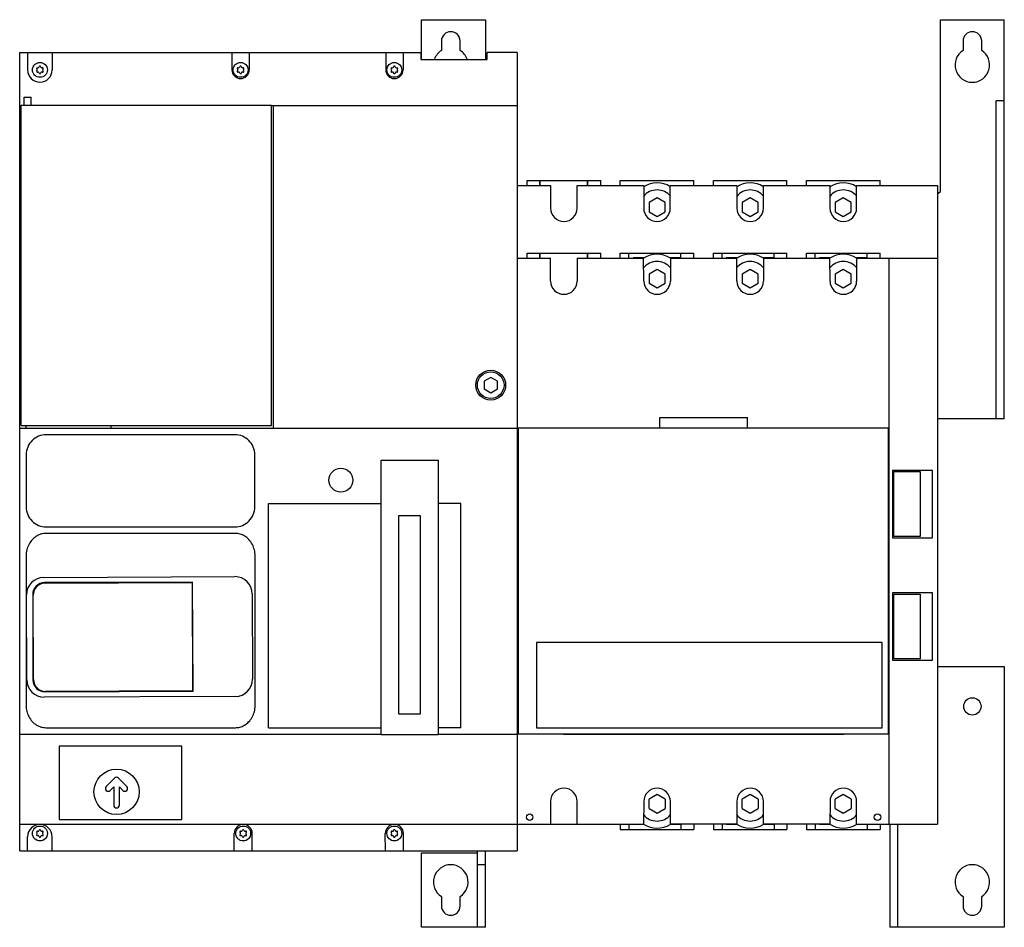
# Model space of a CAD drawing. Header units: millimetres. Extents: x 51 to 421, y 153 to 494.
import ezdxf

# ---------------------------------------------------------------- set-up
doc = ezdxf.new("R2010")
doc.units = ezdxf.units.MM
doc.header["$LTSCALE"] = 42.467305
doc.layers.add('00_COMPONENTS_1', color=7, linetype='CONTINUOUS')

msp = doc.modelspace()

# ---------------------------------------------------------------- linework, layer by layer
at = {"layer": '00_COMPONENTS_1', "color": 7, "linetype": 'Continuous'}
for p, q in [((202.3, 479.35), (202.3, 494.25)), ((202.3, 494.25), (226.3, 494.25)), ((226.3, 494.25), (226.3, 479.35)), ((397.3, 429.65), (397.3, 494.25)), ((397.3, 494.25), (421.3, 494.25)), ((421.3, 344.25), (421.3, 494.25)), ((209.8, 486.25), (209.8, 482.73)), ((216.8, 482.73), (216.8, 486.25)), ((405.8, 486.25), (405.8, 482.73)), ((412.8, 482.73), (412.8, 486.25)), ((51.3, 181.95), (51.3, 481.95)), ((51.3, 481.95), (202.03, 481.95)), ((54.3, 481.95), (54.3, 475.4)), ((63.5, 481.95), (63.5, 475.4)), ((131.05, 481.95), (131.05, 475.4)), ((137.55, 481.95), (137.55, 475.4)), ((188.85, 481.95), (188.85, 475.4)), ((195.35, 481.95), (195.35, 475.4)), ((202.03, 481.95), (202.03, 479.35)), ((226.97, 479.35), (226.97, 481.95)), ((238.3, 481.95), (226.97, 481.95)), ((238.3, 481.95), (238.3, 181.95)), ((202.03, 479.35), (226.97, 479.35)), ((52.95, 462.15), (52.95, 465.15)), ((52.95, 465.15), (55.66, 465.15)), ((55.66, 462.15), (55.66, 465.15)), ((421.3, 463.75), (418.3, 463.75)), ((418.3, 344.25), (418.3, 463.75)), ((51.3, 461.95), (51.8, 461.95)), ((51.8, 341.75), (51.8, 462.15)), ((51.8, 462.15), (145.99, 462.15)), ((145.99, 341.75), (145.99, 462.15)), ((145.99, 461.95), (238.3, 461.95)), ((146.6, 461.95), (146.6, 340.75)), ((241.98, 431.95), (241.98, 433.85)), ((241.98, 433.85), (246.81, 433.85)), ((246.81, 431.95), (246.81, 433.85)), ((246.87, 431.95), (246.87, 433.85)), ((246.87, 433.85), (264.73, 433.85)), ((264.73, 431.95), (264.73, 433.85)), ((264.8, 431.95), (264.8, 433.85)), ((264.8, 433.85), (269.63, 433.85)), ((269.63, 431.95), (269.63, 433.85)), ((276.98, 431.95), (276.98, 433.85)), ((276.98, 433.85), (304.63, 433.85)), ((304.63, 431.95), (304.63, 433.85)), ((311.98, 431.95), (311.98, 433.85)), ((311.98, 433.85), (339.63, 433.85)), ((339.63, 431.95), (339.63, 433.85)), ((346.98, 431.95), (346.98, 433.85)), ((346.98, 433.85), (374.63, 433.85)), ((374.63, 431.95), (374.63, 433.85)), ((238.3, 431.95), (250.8, 431.95)), ((250.8, 431.95), (250.8, 423.45)), ((260.8, 423.45), (260.8, 431.95)), ((260.8, 431.95), (285.8, 431.95)), ((285.8, 431.95), (285.8, 423.45)), ((295.8, 423.45), (295.8, 431.95)), ((295.8, 431.95), (320.8, 431.95)), ((320.8, 431.95), (320.8, 423.45)), ((330.8, 423.45), (330.8, 431.95)), ((330.8, 431.95), (355.8, 431.95)), ((355.8, 431.95), (355.8, 423.45)), ((365.8, 431.95), (396.2, 431.95)), ((365.8, 423.45), (365.8, 431.95)), ((396.2, 431.95), (396.2, 191.95)), ((396.2, 428.88), (397.3, 429.65)), ((290.8, 427.26), (287.8, 425.53)), ((287.8, 425.53), (287.8, 422.07)), ((293.8, 425.53), (290.8, 427.26)), ((293.8, 422.07), (293.8, 425.53)), ((325.8, 427.26), (322.8, 425.53)), ((322.8, 425.53), (322.8, 422.07)), ((328.8, 425.53), (325.8, 427.26)), ((328.8, 422.07), (328.8, 425.53)), ((360.8, 427.26), (357.8, 425.53)), ((357.8, 425.53), (357.8, 422.07)), ((363.8, 425.53), (360.8, 427.26)), ((363.8, 422.07), (363.8, 425.53)), ((287.8, 422.07), (290.8, 420.34)), ((290.8, 420.34), (293.8, 422.07)), ((322.8, 422.07), (325.8, 420.34)), ((325.8, 420.34), (328.8, 422.07)), ((357.8, 422.07), (360.8, 420.34)), ((360.8, 420.34), (363.8, 422.07)), ((238.31, 404.65), (250.74, 404.65)), ((241.98, 404.65), (241.98, 406.55)), ((241.98, 406.55), (246.81, 406.55)), ((246.81, 404.65), (246.81, 406.55)), ((246.87, 404.65), (246.87, 406.55)), ((246.87, 406.55), (264.73, 406.55)), ((250.8, 396.04), (250.74, 404.65)), ((260.8, 404.65), (260.8, 396.07)), ((260.8, 404.65), (285.75, 404.65)), ((264.73, 404.65), (264.73, 406.55)), ((264.8, 404.65), (264.8, 406.55)), ((264.8, 406.55), (269.63, 406.55)), ((269.63, 404.65), (269.63, 406.55)), ((276.98, 404.65), (276.98, 406.55)), ((276.98, 406.55), (304.63, 406.55)), ((280.25, 404.65), (280.25, 406.55)), ((281.8, 404.75), (281.8, 404.65)), ((285.75, 404.75), (281.8, 404.75)), ((285.81, 396.04), (285.75, 404.65)), ((299.8, 404.75), (295.81, 404.75)), ((295.81, 404.65), (295.81, 396.07)), ((295.81, 404.65), (320.75, 404.65)), ((299.8, 404.65), (299.8, 406.55)), ((304.63, 404.65), (304.63, 406.55)), ((311.98, 404.65), (311.98, 406.55)), ((311.98, 406.55), (339.63, 406.55)), ((315.25, 404.65), (315.25, 406.55)), ((316.8, 404.75), (316.8, 404.65)), ((320.75, 404.75), (316.8, 404.75)), ((320.81, 396.04), (320.75, 404.65)), ((334.8, 404.75), (330.81, 404.75)), ((330.81, 404.65), (355.75, 404.65)), ((330.81, 404.65), (330.81, 396.07)), ((334.8, 404.65), (334.8, 406.55)), ((339.63, 404.65), (339.63, 406.55)), ((346.98, 406.55), (374.63, 406.55)), ((346.98, 404.65), (346.98, 406.55)), ((350.25, 404.65), (350.25, 406.55)), ((355.75, 404.75), (351.8, 404.75)), ((351.8, 404.75), (351.8, 404.65)), ((355.81, 396.04), (355.75, 404.65)), ((369.8, 404.75), (365.81, 404.75)), ((365.81, 404.65), (396.2, 404.65)), ((365.81, 404.65), (365.81, 396.07)), ((369.8, 404.65), (369.8, 406.55)), ((374.63, 404.65), (374.63, 406.55)), ((378, 191.95), (378, 404.65)), ((290.8, 400.41), (287.8, 398.68)), ((293.8, 398.68), (290.8, 400.41)), ((325.8, 400.41), (322.8, 398.68)), ((328.8, 398.68), (325.8, 400.41)), ((360.8, 400.41), (357.8, 398.68)), ((363.8, 398.68), (360.8, 400.41)), ((287.8, 398.68), (287.8, 395.21)), ((293.8, 395.21), (293.8, 398.68)), ((322.8, 398.68), (322.8, 395.21)), ((328.8, 395.21), (328.8, 398.68)), ((357.8, 398.68), (357.8, 395.21)), ((363.8, 395.21), (363.8, 398.68)), ((287.8, 395.21), (290.8, 393.48)), ((290.8, 393.48), (293.8, 395.21)), ((322.8, 395.21), (325.8, 393.48)), ((325.8, 393.48), (328.8, 395.21)), ((357.8, 395.21), (360.8, 393.48)), ((360.8, 393.48), (363.8, 395.21)), ((228.31, 359.84), (225.8, 358.39)), ((230.8, 358.39), (228.31, 359.84)), ((225.8, 358.39), (225.8, 355.5)), ((225.8, 355.5), (228.3, 354.06)), ((228.3, 354.06), (230.8, 355.5)), ((230.8, 355.5), (230.8, 358.39)), ((291.86, 344.75), (324.75, 344.75)), ((291.86, 340.75), (291.86, 344.75)), ((324.75, 340.75), (324.75, 344.75)), ((421.3, 344.25), (396.2, 344.25)), ((51.3, 340.75), (238.31, 340.75)), ((51.8, 341.75), (145.99, 341.75)), ((53.6, 341.75), (53.6, 340.75)), ((85.62, 340.75), (85.62, 341.75)), ((238.6, 340.75), (238.6, 225.92)), ((377.8, 340.75), (238.6, 340.75)), ((377.8, 225.92), (377.8, 340.75)), ((132.18, 338.3), (61.25, 338.3)), ((53.75, 330.81), (53.75, 311.18)), ((139.65, 311.19), (139.65, 330.82)), ((238.6, 330.95), (238.3, 330.95)), ((238.6, 330.45), (238.31, 330.45)), ((378, 330.45), (377.8, 330.45)), ((187.1, 225.65), (187.1, 328.73)), ((187.1, 328.73), (208.5, 328.73)), ((208.5, 328.73), (208.5, 225.65)), ((394.35, 324.9), (379.35, 324.9)), ((379.35, 324.9), (379.35, 299.59)), ((379.82, 324.44), (389.66, 324.44)), ((379.82, 300.06), (379.82, 324.44)), ((389.66, 324.44), (389.66, 300.06)), ((394.35, 299.59), (394.35, 324.9)), ((144.8, 228.15), (144.8, 312.47)), ((144.8, 312.47), (187.1, 312.47)), ((217.1, 312.47), (208.5, 312.47)), ((217.1, 228.15), (217.1, 312.47)), ((193.65, 307.86), (193.65, 233.44)), ((201.95, 307.86), (193.65, 307.86)), ((201.95, 233.44), (201.95, 307.86)), ((61.24, 303.7), (132.17, 303.7)), ((132.34, 301.25), (61.2, 301.25)), ((389.66, 300.06), (379.82, 300.06)), ((379.35, 299.59), (394.35, 299.59)), ((53.71, 292.72), (53.71, 236.62)), ((139.77, 236.57), (139.77, 292.76)), ((60.36, 284.73), (132.16, 284.99)), ((116.3, 282.95), (60.68, 282.75)), ((60.88, 282.58), (116.08, 282.78)), ((116.08, 282.78), (116.23, 242.08)), ((116.45, 241.92), (116.3, 282.95)), ((54, 246.21), (53.88, 278.21)), ((56.18, 278.22), (56.3, 246.21)), ((56.51, 246.36), (56.4, 278.07)), ((138.68, 278.52), (138.8, 246.51)), ((394.35, 278.9), (379.35, 278.9)), ((379.35, 278.9), (379.35, 253.59)), ((379.82, 278.43), (389.66, 278.44)), ((379.82, 254.06), (379.82, 278.43)), ((389.66, 278.44), (389.66, 254.06)), ((394.35, 253.59), (394.35, 278.9)), ((375.36, 260.3), (245.55, 260.3)), ((245.55, 260.3), (245.55, 228.2)), ((375.36, 228.2), (375.36, 260.3)), ((379.35, 253.59), (394.35, 253.59)), ((389.66, 254.06), (379.82, 254.06)), ((396.2, 251.25), (421.3, 251.25)), ((421.3, 251.25), (421.3, 153.25)), ((60.83, 241.71), (116.45, 241.92)), ((116.23, 242.08), (61.03, 241.88)), ((132.32, 239.99), (60.53, 239.73)), ((238.31, 237.45), (238.6, 237.45)), ((378, 237.45), (377.8, 237.45)), ((193.65, 233.44), (201.95, 233.44)), ((187.1, 225.75), (51.3, 225.75)), ((61.2, 228.25), (132.34, 228.25)), ((144.8, 228.15), (187.1, 228.15)), ((217.1, 228.15), (208.5, 228.15)), ((238.31, 225.75), (208.5, 225.75)), ((238.6, 225.92), (377.8, 225.92)), ((245.55, 228.2), (375.36, 228.2)), ((255.6, 225.92), (255.6, 225.75)), ((361, 225.75), (255.6, 225.75)), ((361, 225.92), (361, 225.75)), ((187.1, 225.65), (208.5, 225.65)), ((66.19, 221.25), (66.19, 193.74)), ((112.2, 221.25), (66.19, 221.25)), ((112.2, 193.74), (112.2, 221.25)), ((86.96, 209.3), (83.84, 206.18)), ((91.57, 206.18), (88.45, 209.3)), ((85.33, 204.69), (86.65, 206.02)), ((86.65, 206.02), (86.65, 199.15)), ((88.75, 206.02), (90.08, 204.69)), ((88.75, 199.15), (88.75, 206.02)), ((250.8, 200.56), (250.74, 191.95)), ((260.8, 191.95), (260.8, 200.53)), ((285.81, 200.56), (285.75, 191.95)), ((290.8, 203.12), (287.8, 201.39)), ((287.8, 197.92), (287.8, 201.39)), ((293.8, 201.39), (290.8, 203.12)), ((293.8, 201.39), (293.8, 197.92)), ((295.81, 191.95), (295.81, 200.53)), ((320.81, 200.56), (320.75, 191.95)), ((325.8, 203.12), (322.8, 201.39)), ((322.8, 197.92), (322.8, 201.39)), ((328.8, 201.39), (325.8, 203.12)), ((328.8, 201.39), (328.8, 197.92)), ((330.81, 191.95), (330.81, 200.53)), ((355.81, 200.56), (355.75, 191.95)), ((360.8, 203.12), (357.8, 201.39)), ((357.8, 197.92), (357.8, 201.39)), ((363.8, 201.39), (360.8, 203.12)), ((363.8, 201.39), (363.8, 197.92)), ((365.81, 191.95), (365.81, 200.53)), ((287.8, 197.92), (290.8, 196.19)), ((290.8, 196.19), (293.8, 197.92)), ((322.8, 197.92), (325.8, 196.19)), ((325.8, 196.19), (328.8, 197.92)), ((357.8, 197.92), (360.8, 196.19)), ((360.8, 196.19), (363.8, 197.92)), ((66.19, 193.74), (112.2, 193.74)), ((51.3, 191.95), (285.75, 191.95)), ((276.98, 191.95), (276.98, 190.05)), ((276.98, 190.05), (304.63, 190.05)), ((280.25, 191.95), (280.25, 190.05)), ((281.8, 191.85), (281.8, 191.95)), ((285.75, 191.85), (281.8, 191.85)), ((320.75, 191.95), (295.81, 191.95)), ((299.8, 191.85), (295.81, 191.85)), ((299.8, 191.95), (299.8, 190.05)), ((304.63, 191.95), (304.63, 190.05)), ((311.98, 191.95), (311.98, 190.05)), ((311.98, 190.05), (339.63, 190.05)), ((315.25, 191.95), (315.25, 190.05)), ((316.8, 191.85), (316.8, 191.95)), ((320.75, 191.85), (316.8, 191.85)), ((355.75, 191.95), (330.81, 191.95)), ((334.8, 191.85), (330.81, 191.85)), ((334.8, 191.95), (334.8, 190.05)), ((339.63, 191.95), (339.63, 190.05)), ((346.98, 191.95), (346.98, 190.05)), ((346.98, 190.05), (374.63, 190.05)), ((350.25, 191.95), (350.25, 190.05)), ((351.8, 191.85), (351.8, 191.95)), ((355.75, 191.85), (351.8, 191.85)), ((365.81, 191.95), (396.2, 191.95)), ((369.8, 191.85), (365.81, 191.85)), ((369.8, 191.95), (369.8, 190.05)), ((374.63, 191.95), (374.63, 190.05)), ((378.3, 191.95), (378.3, 153.25)), ((381.3, 153.25), (381.3, 191.95)), ((54.3, 181.95), (54.3, 187.3)), ((63.5, 181.95), (63.5, 187.3)), ((131.91, 181.95), (131.9, 188.5)), ((138.71, 181.95), (138.7, 188.5)), ((188.71, 181.95), (188.7, 188.5)), ((195.51, 181.95), (195.5, 188.5)), ((51.3, 181.95), (238.3, 181.95)), ((223.3, 153.25), (223.3, 181.95)), ((226.3, 153.25), (226.3, 181.95)), ((202.3, 181.25), (223.3, 181.25)), ((202.3, 153.25), (202.3, 181.25)), ((226.3, 176.75), (223.3, 176.75)), ((209.8, 164.77), (209.8, 161.25)), ((216.8, 161.25), (216.8, 164.77)), ((405.8, 164.77), (405.8, 161.25)), ((412.8, 161.25), (412.8, 164.77)), ((226.3, 153.25), (202.3, 153.25)), ((421.3, 153.25), (378.3, 153.25))]:
    msp.add_line(p, q, dxfattribs=at)
for centre, radius in [((58.9, 475.4), 2.8), ((134.3, 475.4), 2.8), ((192.1, 475.4), 2.8), ((228.3, 356.95), 5.62), ((228.3, 356.95), 5), ((172, 321.25), 4.5), ((409.3, 236.25), 3.25), ((87.7, 204.15), 8.51), ((242.95, 194.65), 1.21), ((373.65, 194.65), 1.21), ((58.9, 188.5), 2.8), ((135.3, 188.5), 2.8), ((192.1, 188.5), 2.8)]:
    msp.add_circle(centre, radius, dxfattribs=at)
for centre, radius, start, end in [((213.3, 486.25), 3.5, 0, 180), ((409.3, 486.25), 3.5, 0, 180), ((213.3, 477.25), 6.5, 122.579, 161.0657), ((213.3, 477.25), 6.5, 19.5107, 57.421), ((409.3, 477.25), 6.5, 122.579, 57.421), ((58.9, 475.4), 4.6, 180, 360), ((57.93, 475.96), 0.28, 73.3985, 226.5034), ((57.93, 474.84), 0.28, 133.4966, 286.6015), ((57.4, 475.4), 0.49, 313.4966, 46.5034), ((58.15, 476.69), 0.49, 253.3985, 346.9126), ((58.15, 474.1), 0.49, 13.0874, 106.6015), ((58.9, 476.52), 0.28, 13.0874, 166.9126), ((58.9, 474.27), 0.28, 193.0874, 346.9126), ((59.65, 476.69), 0.49, 193.0874, 286.6015), ((59.65, 474.1), 0.49, 73.3985, 166.9126), ((59.87, 475.96), 0.28, 313.4966, 106.6015), ((59.87, 474.84), 0.28, 253.3985, 46.5034), ((60.4, 475.4), 0.49, 133.4966, 226.5034), ((134.3, 475.4), 3.25, 180, 360), ((133.33, 475.96), 0.28, 73.3985, 226.5034), ((133.33, 474.84), 0.28, 133.4966, 286.6015), ((132.8, 475.4), 0.49, 313.4966, 46.5034), ((133.55, 476.69), 0.49, 253.3985, 346.9126), ((133.55, 474.1), 0.49, 13.0874, 106.6015), ((134.3, 476.52), 0.28, 13.0874, 166.9126), ((134.3, 474.27), 0.28, 193.0874, 346.9126), ((135.05, 476.69), 0.49, 193.0874, 286.6015), ((135.05, 474.1), 0.49, 73.3985, 166.9126), ((135.27, 475.96), 0.28, 313.4966, 106.6015), ((135.27, 474.84), 0.28, 253.3985, 46.5034), ((135.8, 475.4), 0.49, 133.4966, 226.5034), ((192.1, 475.4), 3.25, 180, 360), ((191.13, 475.96), 0.28, 73.3984, 226.5034), ((191.13, 474.84), 0.28, 133.4966, 286.6015), ((190.6, 475.4), 0.49, 313.4966, 46.5034), ((191.35, 476.69), 0.49, 253.3985, 346.9126), ((191.35, 474.1), 0.49, 13.0874, 106.6015), ((192.1, 476.52), 0.28, 13.0874, 166.9126), ((192.1, 474.27), 0.28, 193.0874, 346.9126), ((192.85, 476.69), 0.49, 193.0874, 286.6015), ((192.85, 474.1), 0.49, 73.3985, 166.9126), ((193.07, 475.96), 0.28, 313.4966, 106.6015), ((193.07, 474.84), 0.28, 253.3985, 46.5034), ((193.6, 475.4), 0.49, 133.4966, 226.5034), ((290.8, 423.8), 9.18, 57.0288, 123.1215), ((325.8, 423.8), 9.18, 57.0288, 123.1215), ((360.8, 423.8), 9.18, 57.0288, 123.1215), ((290.8, 423.8), 6.5, 38.9611, 141.1051), ((325.8, 423.8), 6.5, 38.9611, 141.1051), ((360.8, 423.8), 6.5, 38.9611, 141.1051), ((255.8, 423.45), 5, 180, 360), ((290.8, 423.45), 5, 180, 360), ((325.8, 423.45), 5, 180, 360), ((360.8, 423.45), 5, 180, 360), ((290.8, 396.94), 6.5, 38.836, 141.357), ((290.8, 396.94), 9.18, 56.9667, 123.3759), ((325.8, 396.94), 6.5, 38.836, 141.357), ((325.8, 396.94), 9.18, 56.9667, 123.3759), ((360.8, 396.94), 6.5, 38.836, 141.357), ((360.8, 396.94), 9.18, 56.9667, 123.3759), ((255.8, 396.07), 5, 180.4, 360), ((290.81, 396.07), 5, 180.4, 360), ((325.81, 396.07), 5, 180.4, 360), ((360.81, 396.07), 5, 180.4, 360), ((61.24, 330.81), 7.49, 89.9639, 180.0206), ((132.18, 330.82), 7.48, 359.9639, 90.0206), ((61.24, 311.18), 7.48, 179.9955, 270.0537), ((132.17, 311.18), 7.48, 269.9973, 0.0537), ((132.18, 278.49), 6.5, 0.21, 90.21), ((60.38, 278.23), 6.5, 90.21, 180.1408), ((60.7, 278.23), 4.52, 90.2122, 180.1423), ((60.9, 278.08), 4.5, 90.2122, 180.1423), ((60.5, 246.23), 6.5, 180.21, 270.21), ((60.81, 246.23), 4.52, 180.2122, 270.2122), ((61.01, 246.38), 4.5, 180.2122, 270.2122), ((132.3, 246.49), 6.5, 270.21, 0.1408), ((87.7, 208.55), 1.05, 45, 135), ((84.58, 205.43), 1.05, 135, 315), ((90.82, 205.43), 1.05, 225, 45), ((255.8, 200.53), 5, 0, 179.6), ((290.81, 200.53), 5, 0, 179.6), ((325.81, 200.53), 5, 0, 179.6), ((360.81, 200.53), 5, 0, 179.6), ((87.7, 199.15), 1.05, 180, 360), ((290.8, 199.66), 6.5, 218.7088, 321.2303), ((325.8, 199.66), 6.5, 218.7088, 321.2303), ((360.8, 199.66), 6.5, 218.7088, 321.2303), ((58.9, 187.3), 4.6, 0, 180), ((57.93, 189.06), 0.28, 73.9538, 226.6582), ((57.4, 188.5), 0.49, 313.3418, 46.6582), ((58.15, 189.8), 0.49, 253.9538, 346.4811), ((58.89, 189.62), 0.28, 13.5189, 166.4811), ((59.64, 189.8), 0.49, 193.5189, 286.0462), ((59.86, 189.06), 0.28, 313.3418, 106.0462), ((60.38, 188.5), 0.49, 133.3418, 226.6582), ((135.3, 188.5), 3.4, 0.01, 180.0067), ((134.33, 189.06), 0.28, 73.9538, 226.6582), ((133.8, 188.5), 0.49, 313.3418, 46.6582), ((134.55, 189.8), 0.49, 253.9538, 346.4811), ((135.29, 189.62), 0.28, 13.5189, 166.4811), ((136.04, 189.8), 0.49, 193.5189, 286.0462), ((136.26, 189.06), 0.28, 313.3418, 106.0462), ((136.78, 188.5), 0.49, 133.3418, 226.6582), ((192.1, 188.5), 3.4, 0.01, 180.0067), ((191.13, 189.06), 0.28, 73.9538, 226.6582), ((190.6, 188.5), 0.49, 313.3418, 46.6582), ((191.35, 189.8), 0.49, 253.9538, 346.4811), ((192.09, 189.62), 0.28, 13.5189, 166.4811), ((192.84, 189.8), 0.49, 193.5189, 286.0462), ((193.06, 189.06), 0.28, 313.3418, 106.0462), ((193.58, 188.5), 0.49, 133.3418, 226.6582), ((290.8, 199.66), 9.18, 236.7742, 302.5231), ((325.8, 199.66), 9.18, 236.7742, 302.5231), ((360.8, 199.66), 9.18, 236.7742, 302.5231), ((57.93, 187.94), 0.28, 133.3418, 286.0462), ((58.15, 187.2), 0.49, 13.5189, 106.0462), ((58.89, 187.38), 0.28, 193.5189, 346.4811), ((59.64, 187.2), 0.49, 73.9538, 166.4811), ((59.86, 187.94), 0.28, 253.9538, 46.6582), ((134.33, 187.94), 0.28, 133.3418, 286.0462), ((134.55, 187.2), 0.49, 13.5189, 106.0462), ((135.29, 187.38), 0.28, 193.5189, 346.4811), ((136.04, 187.2), 0.49, 73.9538, 166.4811), ((136.26, 187.94), 0.28, 253.9538, 46.6582), ((191.13, 187.94), 0.28, 133.3418, 286.0462), ((191.35, 187.2), 0.49, 13.5189, 106.0462), ((192.09, 187.38), 0.28, 193.5189, 346.4811), ((192.84, 187.2), 0.49, 73.9538, 166.4811), ((193.06, 187.94), 0.28, 253.9538, 46.6582), ((213.3, 170.25), 6.5, 302.579, 237.421), ((409.3, 170.25), 6.5, 302.579, 237.421), ((213.3, 161.25), 3.5, 180, 360), ((409.3, 161.25), 3.5, 180, 360)]:
    msp.add_arc(centre, radius, start, end, dxfattribs=at)
for points, knots in [([(61.2, 301.25), (60.63, 301.25), (59.45, 301.1), (57.7, 300.36), (56.06, 299.07), (54.75, 297.26), (53.91, 295.08), (53.71, 293.53), (53.71, 292.72)], [0, 0, 0, 0, 0.136726, 0.281609, 0.446656, 0.631224, 0.805924, 1, 1, 1, 1]), ([(139.77, 292.76), (139.77, 293.55), (139.6, 295.04), (138.81, 297.16), (137.57, 298.95), (135.97, 300.28), (134.2, 301.08), (132.96, 301.25), (132.34, 301.25)], [0, 0, 0, 0, 0.189025, 0.357844, 0.53905, 0.704539, 0.852149, 1, 1, 1, 1]), ([(53.71, 236.62), (53.71, 235.86), (53.89, 234.39), (54.68, 232.31), (55.92, 230.54), (57.54, 229.22), (59.33, 228.42), (60.58, 228.25), (61.2, 228.25)], [0, 0, 0, 0, 0.184307, 0.351285, 0.532178, 0.699825, 0.849574, 1, 1, 1, 1]), ([(132.34, 228.25), (132.92, 228.25), (134.1, 228.4), (135.84, 229.12), (137.47, 230.39), (138.76, 232.16), (139.59, 234.28), (139.77, 235.78), (139.77, 236.57)], [0, 0, 0, 0, 0.139118, 0.285523, 0.451812, 0.636146, 0.808972, 1, 1, 1, 1])]:
    msp.add_open_spline(points, degree=3, knots=knots, dxfattribs=at)

doc.saveas('drawing.dxf')
